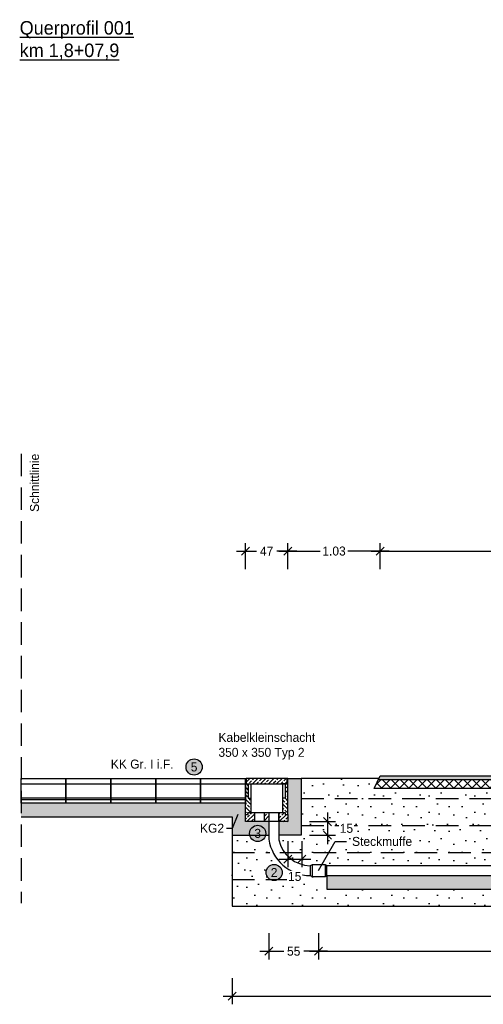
# Model space of a CAD drawing. Header units: metres. Extents: x -8 to 484, y -254 to 116.
# Tile 73 of 172: x 0.5 to 5.66, y 80.31 to 91.27. Entities that reach past the tile are written whole.
import ezdxf
from ezdxf import colors
from ezdxf.entities.mleader import LeaderData, LeaderLine
from ezdxf.math import Vec2, Vec3

# ---------------------------------------------------------------- set-up
doc = ezdxf.new("R2010")
doc.units = ezdxf.units.M
doc.linetypes.add('STRICHLINIE', pattern=[0.75, 0.5, -0.25])
for name, color, linetype in [('GTU_A_Begrenzung QP', 7, 'Continuous'), ('GTU_A_Texte', 7, 'Continuous'), ('GTU_B_Bemaßung', 253, 'Continuous'), ('GTU_P', 1, 'Continuous'), ('GTU_P_Baugrube', 11, 'Continuous'), ('GTU_P_Baugrube_Bemaßung', 11, 'Continuous'), ('GTU_P_Bemaßung', 1, 'Continuous'), ('GTU_P_Beschriftung', 1, 'Continuous')]:
    doc.layers.add(name, color=color, linetype=linetype)
doc.styles.add('PROVI', font='PROVI.SHX')
doc.dimstyles.new('1zu50', dxfattribs={"dimscale": 0.5, "dimtxt": 0.2, "dimasz": 0.18, "dimexe": 0.18, "dimexo": 0.02, "dimgap": 0.09, "dimtad": 0, "dimtih": 1, "dimtoh": 1, "dimzin": 4, "dimdsep": 46, "dimtxsty": 'PROVI', "dimblk1": 'OBLIQUE', "dimblk2": 'OBLIQUE', "dimsah": 1, "dimcen": 0.3, "dimdle": 0.2, "dimclrd": 256, "dimclre": 256, "dimclrt": 256, "dimadec": 0, "dimazin": 0, "dimtfac": 1, "dimtdec": 4, "dimtofl": 0, "dimtmove": 2, "dimatfit": 3, "dimldrblk": 'NONE', "dimfxl": 0.4, "dimfxlon": 1, "dimtfill": 1, "dimtfillclr": 256, "dimtolj": 1, "dimtzin": 0, "dimlwd": -1, "dimlwe": -1, "dimarcsym": 0})
doc.dimstyles.new('1zu50 (cm)', dxfattribs={"dimscale": 0.5, "dimtxt": 0.2, "dimasz": 0.18, "dimexe": 0.18, "dimexo": 0.02, "dimgap": 0.09, "dimtad": 0, "dimtih": 1, "dimtoh": 1, "dimdec": 0, "dimlfac": 100, "dimzin": 4, "dimdsep": 46, "dimtxsty": 'PROVI', "dimblk1": 'OBLIQUE', "dimblk2": 'OBLIQUE', "dimsah": 1, "dimcen": 0.3, "dimdle": 0.2, "dimclrd": 256, "dimclre": 256, "dimclrt": 256, "dimadec": 0, "dimazin": 0, "dimtfac": 1, "dimtdec": 4, "dimtofl": 0, "dimtmove": 2, "dimatfit": 3, "dimldrblk": 'NONE', "dimfxl": 0.4, "dimfxlon": 1, "dimtfill": 1, "dimtfillclr": 256, "dimtolj": 1, "dimtzin": 0, "dimlwd": -1, "dimlwe": -1, "dimarcsym": 0})
pattern_1 = [(45, (-40.98976, 10.93253), (-0.04490128, 0.04490128), []), (45, (-40.94486, 10.93253), (-0.04490128, 0.04490128), [0.03175, -0.015875])]

# ---------------------------------------------------------------- blocks, each defined once
blk = doc.blocks.new('GTU_Kls Typ 2')
h = blk.add_hatch()
h.set_pattern_fill('ANSI33', color=256, scale=0.01, angle=156.5422)
h.set_pattern_definition([(135, (-40.98976, 10.93253), (-0.04490128, -0.04490128), []), (135, (-40.98976, 10.977434), (-0.04490128, -0.04490128), [0.03175, -0.015875])])
h.paths.add_polyline_path([(0.175, -0.22), (0.205, -0.22), (0.205, -0.06), (0.228, -0.06), (0.228, 0), (0.235, 0), (0.235, -0.4), (0.205, -0.4), (0.205, -0.38), (0.175, -0.38)])
h.paths.add_polyline_path([(-0.235, 0), (-0.228, 0), (-0.228, -0.06), (-0.205, -0.06), (-0.205, -0.22), (-0.175, -0.22), (-0.175, -0.38), (-0.205, -0.38), (-0.205, -0.4), (-0.235, -0.4)])
h = blk.add_hatch()
h.set_pattern_fill('ANSI33', color=256, scale=0.01, angle=66.5422)
h.set_pattern_definition(pattern_1)
h.paths.add_polyline_path([(0.235, -0.48), (0.235, -0.4), (0.205, -0.4), (0.205, -0.38), (0.135, -0.38), (0.135, -0.472, 0.414214), (0.143, -0.48)])
h.paths.add_polyline_path([(-0.205, -0.38), (-0.205, -0.4), (-0.235, -0.4), (-0.235, -0.48), (-0.143, -0.48, 0.414214), (-0.135, -0.472), (-0.135, -0.38)])
h.paths.add_polyline_path([(0.22, -0.06), (0.228, 0), (-0.228, 0), (-0.22, -0.06)])
h = blk.add_hatch()
h.set_pattern_fill('ANSI33', color=256, scale=0.01, angle=66.5422)
h.set_pattern_definition(pattern_1)
h.paths.add_polyline_path([(0.025, -0.472, -0.414214), (0.017, -0.48), (0, -0.48), (-0.017, -0.48, -0.414214), (-0.025, -0.472), (-0.025, -0.38), (0, -0.38), (0.025, -0.38)])
at = {"flags": 128}
for points in [[(-0.235, -0.4), (-0.235, 0), (-0.228, 0), (-0.228, -0.06), (-0.175, -0.06), (-0.175, -0.38)], [(0.228, 0), (-0.228, 0), (-0.228, -0.06), (0.228, -0.06), (0.228, 0)], [(0.235, -0.4), (0.235, 0), (0.228, 0), (0.228, -0.06), (0.175, -0.06), (0.175, -0.38)], [(-0.205, -0.06), (-0.205, -0.22), (-0.175, -0.22)], [(0.205, -0.06), (0.205, -0.22), (0.175, -0.22)]]:
    blk.add_lwpolyline(points, dxfattribs=at)
blk.add_lwpolyline([(-0.235, -0.48), (-0.235, -0.4), (-0.205, -0.4), (-0.205, -0.38), (0, -0.38), (0.205, -0.38), (0.205, -0.4), (0.235, -0.4), (0.235, -0.48), (0.113, -0.48), (0.017, -0.48), (0, -0.48), (-0.017, -0.48), (-0.113, -0.48)], close=True, dxfattribs=at)
for points in [[(-0.135, -0.38), (-0.135, -0.472, -0.414214), (-0.143, -0.48)], [(-0.017, -0.48, -0.414214), (-0.025, -0.472), (-0.025, -0.38)], [(0.025, -0.38), (0.025, -0.472, -0.414214), (0.017, -0.48)], [(0.143, -0.48, -0.414214), (0.135, -0.472), (0.135, -0.38)]]:
    blk.add_lwpolyline(points, format="xyb", dxfattribs=at)
blk = doc.blocks.new('_None')
blk = doc.blocks.new('_OBLIQUE')
at = {"color": 0, "linetype": 'ByBlock'}
blk.add_line((-0.5, -0.5), (0.5, 0.5), dxfattribs=at)
blk = doc.blocks.new('*D169')
at = {"layer": 'Defpoints', "color": 0, "linetype": 'Continuous'}
for p in [(3.485, 82.343), (3.635, 82.193), (3.928, 82.193)]:
    blk.add_point(p, dxfattribs=at)
at = {"layer": 'GTU_P_Bemaßung', "linetype": 'Continuous'}
for p, q in [((3.928, 82.443), (3.928, 82.093)), ((3.728, 82.343), (4.018, 82.343)), ((3.728, 82.193), (4.018, 82.193))]:
    blk.add_line(p, q, dxfattribs=at)
at = {"layer": 'GTU_P_Bemaßung', "linetype": 'Continuous', "xscale": 0.09, "yscale": 0.09, "zscale": 0.09}
for p, rotation in [((3.928, 82.343), 90), ((3.928, 82.193), 270)]:
    blk.add_blockref('_OBLIQUE', p, dxfattribs=dict(at, rotation=rotation))
at = {"layer": 'GTU_P_Bemaßung', "linetype": 'Continuous', "insert": (4.138, 82.268), "char_height": 0.1, "attachment_point": 5, "style": 'PROVI', "bg_fill": 3, "box_fill_scale": 1.1, "bg_fill_color": 256, "bg_fill_true_color": 13158600, "bg_fill_transparency": 0}
blk.add_mtext('\\A1;15', dxfattribs=at)
blk = doc.blocks.new('*D170')
at = {"layer": 'Defpoints', "color": 0, "linetype": 'Continuous'}
for p in [(3.485, 82.343), (3.64, 82.343), (3.64, 81.925)]:
    blk.add_point(p, dxfattribs=at)
at = {"layer": 'GTU_P_Bemaßung', "linetype": 'Continuous'}
for p, q in [((3.485, 82.125), (3.485, 81.835)), ((3.64, 82.125), (3.64, 81.835)), ((3.385, 81.925), (3.74, 81.925))]:
    blk.add_line(p, q, dxfattribs=at)
at = {"layer": 'GTU_P_Bemaßung', "linetype": 'Continuous', "xscale": 0.09, "yscale": 0.09, "zscale": 0.09, "rotation": 180}
blk.add_blockref('_OBLIQUE', (3.485, 81.925), dxfattribs=at)
at = {"layer": 'GTU_P_Bemaßung', "linetype": 'Continuous', "xscale": 0.09, "yscale": 0.09, "zscale": 0.09}
blk.add_blockref('_OBLIQUE', (3.64, 81.925), dxfattribs=at)
at = {"layer": 'GTU_P_Bemaßung', "linetype": 'Continuous', "insert": (3.562, 81.733), "char_height": 0.1, "attachment_point": 5, "style": 'PROVI', "bg_fill": 3, "box_fill_scale": 1.1, "bg_fill_color": 256, "bg_fill_true_color": 13158600, "bg_fill_transparency": 0}
blk.add_mtext('\\A1;15', dxfattribs=at)
blk = doc.blocks.new('*D172')
at = {"layer": 'Defpoints', "color": 0, "linetype": 'Continuous'}
for p in [(3.275, 82.052), (3.828, 81.638), (3.828, 80.901)]:
    blk.add_point(p, dxfattribs=at)
at = {"layer": 'GTU_P_Bemaßung', "linetype": 'Continuous'}
for p, q in [((3.275, 81.101), (3.275, 80.811)), ((3.828, 81.101), (3.828, 80.811)), ((3.175, 80.901), (3.441, 80.901)), ((3.928, 80.901), (3.662, 80.901))]:
    blk.add_line(p, q, dxfattribs=at)
at = {"layer": 'GTU_P_Bemaßung', "linetype": 'Continuous', "xscale": 0.09, "yscale": 0.09, "zscale": 0.09, "rotation": 180}
blk.add_blockref('_OBLIQUE', (3.275, 80.901), dxfattribs=at)
at = {"layer": 'GTU_P_Bemaßung', "linetype": 'Continuous', "xscale": 0.09, "yscale": 0.09, "zscale": 0.09}
blk.add_blockref('_OBLIQUE', (3.828, 80.901), dxfattribs=at)
at = {"layer": 'GTU_P_Bemaßung', "linetype": 'Continuous', "insert": (3.551, 80.901), "char_height": 0.1, "attachment_point": 5, "style": 'PROVI', "bg_fill": 3, "box_fill_scale": 1.1, "bg_fill_color": 256, "bg_fill_true_color": 13158600, "bg_fill_transparency": 0}
blk.add_mtext('\\A1;55', dxfattribs=at)
blk = doc.blocks.new('*D175')
at = {"layer": 'Defpoints', "color": 0, "linetype": 'Continuous'}
for p in [(3.828, 81.733), (10.192, 81.733), (10.192, 80.901)]:
    blk.add_point(p, dxfattribs=at)
at = {"layer": 'GTU_P_Bemaßung', "linetype": 'Continuous'}
for p, q in [((3.828, 81.101), (3.828, 80.811)), ((10.192, 81.101), (10.192, 80.811)), ((3.728, 80.901), (6.843, 80.901)), ((10.292, 80.901), (7.177, 80.901))]:
    blk.add_line(p, q, dxfattribs=at)
at = {"layer": 'GTU_P_Bemaßung', "linetype": 'Continuous', "xscale": 0.09, "yscale": 0.09, "zscale": 0.09, "rotation": 180}
blk.add_blockref('_OBLIQUE', (3.828, 80.901), dxfattribs=at)
at = {"layer": 'GTU_P_Bemaßung', "linetype": 'Continuous', "xscale": 0.09, "yscale": 0.09, "zscale": 0.09}
blk.add_blockref('_OBLIQUE', (10.192, 80.901), dxfattribs=at)
at = {"layer": 'GTU_P_Bemaßung', "linetype": 'Continuous', "insert": (7.01, 80.901), "char_height": 0.1, "attachment_point": 5, "style": 'PROVI', "bg_fill": 3, "box_fill_scale": 1.1, "bg_fill_color": 256, "bg_fill_true_color": 13158600, "bg_fill_transparency": 0}
blk.add_mtext('\\A1;6.36', dxfattribs=at)
blk = doc.blocks.new('*D177')
at = {"layer": 'Defpoints', "color": 0, "linetype": 'Continuous'}
for p in [(3.485, 85.353), (3.015, 82.823), (3.485, 82.823)]:
    blk.add_point(p, dxfattribs=at)
at = {"layer": 'GTU_P_Bemaßung', "linetype": 'Continuous'}
for p, q in [((2.915, 85.353), (3.137, 85.353)), ((3.015, 85.153), (3.015, 85.443)), ((3.585, 85.353), (3.363, 85.353)), ((3.485, 85.153), (3.485, 85.443))]:
    blk.add_line(p, q, dxfattribs=at)
at = {"layer": 'GTU_P_Bemaßung', "linetype": 'Continuous', "xscale": 0.09, "yscale": 0.09, "zscale": 0.09, "rotation": 180}
blk.add_blockref('_OBLIQUE', (3.015, 85.353), dxfattribs=at)
at = {"layer": 'GTU_P_Bemaßung', "linetype": 'Continuous', "xscale": 0.09, "yscale": 0.09, "zscale": 0.09}
blk.add_blockref('_OBLIQUE', (3.485, 85.353), dxfattribs=at)
at = {"layer": 'GTU_P_Bemaßung', "linetype": 'Continuous', "insert": (3.25, 85.353), "char_height": 0.1, "attachment_point": 5, "style": 'PROVI', "bg_fill": 3, "box_fill_scale": 1.1, "bg_fill_color": 256, "bg_fill_true_color": 13158600, "bg_fill_transparency": 0}
blk.add_mtext('\\A1;47', dxfattribs=at)
blk = doc.blocks.new('*D178')
at = {"layer": 'Defpoints', "color": 0, "linetype": 'Continuous'}
for p in [(4.515, 85.353), (3.485, 82.823), (4.515, 82.853)]:
    blk.add_point(p, dxfattribs=at)
at = {"layer": 'GTU_P_Bemaßung', "linetype": 'Continuous'}
for p, q in [((3.385, 85.353), (3.847, 85.353)), ((3.485, 85.153), (3.485, 85.443)), ((4.615, 85.353), (4.153, 85.353)), ((4.515, 85.153), (4.515, 85.443))]:
    blk.add_line(p, q, dxfattribs=at)
at = {"layer": 'GTU_P_Bemaßung', "linetype": 'Continuous', "xscale": 0.09, "yscale": 0.09, "zscale": 0.09, "rotation": 180}
blk.add_blockref('_OBLIQUE', (3.485, 85.353), dxfattribs=at)
at = {"layer": 'GTU_P_Bemaßung', "linetype": 'Continuous', "xscale": 0.09, "yscale": 0.09, "zscale": 0.09}
blk.add_blockref('_OBLIQUE', (4.515, 85.353), dxfattribs=at)
at = {"layer": 'GTU_P_Bemaßung', "linetype": 'Continuous', "insert": (4, 85.353), "char_height": 0.1, "attachment_point": 5, "style": 'PROVI', "bg_fill": 3, "box_fill_scale": 1.1, "bg_fill_color": 256, "bg_fill_true_color": 13158600, "bg_fill_transparency": 0}
blk.add_mtext('\\A1;1.03', dxfattribs=at)
blk = doc.blocks.new('*D179')
at = {"layer": 'Defpoints', "color": 0, "linetype": 'Continuous'}
for p in [(10.005, 85.353), (4.515, 82.853), (10.005, 82.853)]:
    blk.add_point(p, dxfattribs=at)
at = {"layer": 'GTU_B_Bemaßung', "linetype": 'Continuous'}
for p, q in [((4.415, 85.353), (7.087, 85.353)), ((4.515, 85.153), (4.515, 85.443)), ((10.105, 85.353), (7.433, 85.353)), ((10.005, 85.153), (10.005, 85.443))]:
    blk.add_line(p, q, dxfattribs=at)
at = {"layer": 'GTU_B_Bemaßung', "linetype": 'Continuous', "xscale": 0.09, "yscale": 0.09, "zscale": 0.09, "rotation": 180}
blk.add_blockref('_OBLIQUE', (4.515, 85.353), dxfattribs=at)
at = {"layer": 'GTU_B_Bemaßung', "linetype": 'Continuous', "xscale": 0.09, "yscale": 0.09, "zscale": 0.09}
blk.add_blockref('_OBLIQUE', (10.005, 85.353), dxfattribs=at)
at = {"layer": 'GTU_B_Bemaßung', "linetype": 'Continuous', "insert": (7.26, 85.353), "char_height": 0.1, "attachment_point": 5, "style": 'PROVI', "bg_fill": 3, "box_fill_scale": 1.1, "bg_fill_color": 256, "bg_fill_true_color": 13158600, "bg_fill_transparency": 0}
blk.add_mtext('\\A1;5.49', dxfattribs=at)
blk = doc.blocks.new('*D182')
at = {"layer": 'Defpoints', "color": 0, "linetype": 'Continuous'}
for p in [(2.865, 81.401), (11.155, 81.401), (11.155, 80.401)]:
    blk.add_point(p, dxfattribs=at)
at = {"layer": 'GTU_P_Baugrube_Bemaßung', "linetype": 'Continuous'}
for p, q in [((2.865, 80.601), (2.865, 80.311)), ((11.155, 80.601), (11.155, 80.311)), ((2.765, 80.401), (6.842, 80.401)), ((11.255, 80.401), (7.178, 80.401))]:
    blk.add_line(p, q, dxfattribs=at)
at = {"layer": 'GTU_P_Baugrube_Bemaßung', "linetype": 'Continuous', "xscale": 0.09, "yscale": 0.09, "zscale": 0.09, "rotation": 180}
blk.add_blockref('_OBLIQUE', (2.865, 80.401), dxfattribs=at)
at = {"layer": 'GTU_P_Baugrube_Bemaßung', "linetype": 'Continuous', "xscale": 0.09, "yscale": 0.09, "zscale": 0.09}
blk.add_blockref('_OBLIQUE', (11.155, 80.401), dxfattribs=at)
at = {"layer": 'GTU_P_Baugrube_Bemaßung', "linetype": 'Continuous', "insert": (7.01, 80.401), "char_height": 0.1, "attachment_point": 5, "style": 'PROVI', "bg_fill": 3, "box_fill_scale": 1.1, "bg_fill_color": 256, "bg_fill_true_color": 13158600, "bg_fill_transparency": 0}
blk.add_mtext('\\A1;8.29', dxfattribs=at)

msp = doc.modelspace()

# ---------------------------------------------------------------- hatches: boundary and pattern name
at = {"layer": 'GTU_P', "linetype": 'Continuous'}
h = msp.add_hatch(dxfattribs=at)
h.set_pattern_fill('DOTS2', color=256, scale=0.005, angle=180, style=0)
h.set_pattern_definition([(0, (-16.21492, -721.04298), (0, 0.127), [0, -0.127]), (0, (-16.17428, -721.04044), (0, 0.127), [0, -0.127]), (0, (-16.19714, -721.0125), (0, 0.127), [0, -0.127]), (0, (-16.1692, -720.99218), (0, 0.127), [0, -0.127]), (0, (-16.20222, -720.98456), (0, 0.127), [0, -0.127]), (0, (-16.19206, -720.95408), (0, 0.127), [0, -0.127]), (0, (-16.20984, -720.93122), (0, 0.127), [0, -0.127]), (0, (-16.1692, -720.93376), (0, 0.127), [0, -0.127]), (0, (-16.13872, -720.92868), (0, 0.127), [0, -0.127]), (0, (-16.12348, -720.95916), (0, 0.127), [0, -0.127]), (0, (-16.09808, -720.9617), (0, 0.127), [0, -0.127]), (0, (-16.09808, -721.00742), (0, 0.127), [0, -0.127]), (0, (-16.12094, -721.02266), (0, 0.127), [0, -0.127]), (0, (-16.1565, -721.01504), (0, 0.127), [0, -0.127]), (0, (-16.13364, -720.99218), (0, 0.127), [0, -0.127]), (0, (-16.1565, -720.96932), (0, 0.127), [0, -0.127]), (0, (-16.10316, -721.04044), (0, 0.127), [0, -0.127])])
h.paths.add_polyline_path([(3.385, 82.193), (3.635, 82.193), (3.635, 82.8), (3.485, 82.8), (3.485, 82.423), (3.485, 82.343), (3.385, 82.343)])
h.paths.add_polyline_path([(3.485, 82.8), (3.635, 82.8), (3.635, 82.823), (3.485, 82.823)])
h.paths.add_polyline_path([(3.275, 82.193), (3.275, 82.343), (3.267, 82.343), (3.233, 82.343), (3.225, 82.343), (3.166, 82.193)])
h.paths.add_polyline_path([(3.166, 82.193), (3.225, 82.343), (3.015, 82.343), (3.015, 82.548), (0.515, 82.548), (0.515, 82.398), (2.865, 82.398), (2.865, 82.193)])
msp.add_hatch(color=256, dxfattribs=at).paths.add_polyline_path([(4.495, 82.813), (10.025, 82.813), (10.005, 82.853), (4.515, 82.853)])
h = msp.add_hatch(dxfattribs=at)
h.set_pattern_fill('INSULATION', color=256, scale=0.02, style=0)
h.set_pattern_definition([(45, (-51.0903, 8.28886), (-0.050289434, 0.050289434), []), (135, (-51.0903, 8.28886), (-0.050289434, -0.050289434), [])])
h.paths.add_polyline_path([(4.495, 82.813), (4.445, 82.713), (10.075, 82.713), (10.025, 82.813)])
at = {"layer": 'GTU_P_Baugrube', "linetype": 'Continuous', "transparency": 33554687}
h = msp.add_hatch(dxfattribs=at)
h.set_pattern_fill('DOTS2', color=256, scale=0.02, style=0)
h.paths.add_polyline_path([(3.385, 82.193), (3.385, 82.139, 0.347307), (3.735, 81.853), (3.755, 81.864), (3.9, 81.864), (3.921, 81.853), (10.099, 81.853), (10.119, 81.864), (10.264, 81.864), (10.285, 81.853, 0.346562), (10.635, 82.139), (10.635, 82.193), (10.385, 82.193), (10.385, 82.823), (10.02, 82.823), (10.075, 82.713), (4.445, 82.713), (4.5, 82.823), (3.635, 82.823), (3.635, 82.193)])
h = msp.add_hatch(dxfattribs=at)
h.set_pattern_fill('DOTS2', color=256, scale=0.02, style=0)
h.paths.add_polyline_path([(3.735, 81.743, -0.371558), (3.275, 82.147), (3.275, 82.193), (2.865, 82.193), (2.865, 81.401), (11.155, 81.401), (11.155, 82.193), (10.745, 82.193), (10.745, 82.147, -0.370985), (10.285, 81.743), (10.264, 81.733), (10.119, 81.733), (10.099, 81.743), (10.099, 81.593), (3.921, 81.593), (3.921, 81.743), (3.9, 81.733), (3.755, 81.733)])
at = {"layer": 'GTU_P_Beschriftung', "true_color": 0xffffff}
for points in [[(2.532, 82.951, 1), (2.352, 82.951, 1)], [(3.24, 82.212, 1), (3.06, 82.212, 1)]]:
    msp.add_hatch(color=7, dxfattribs=at).paths.add_polyline_path(points)

# ---------------------------------------------------------------- linework, layer by layer
at = {"layer": 'GTU_A_Begrenzung QP', "linetype": 'STRICHLINIE', "ltscale": 0.5}
msp.add_line((0.515, 86.436), (0.515, 81.436), dxfattribs=at)
at = {"layer": 'GTU_P', "linetype": 'Continuous'}
msp.add_line((4.5, 82.823), (3.635, 82.823), dxfattribs=at)
at = {"layer": 'GTU_P'}
for p, q in [((0.515, 82.763), (1.015, 82.763)), ((1.015, 82.763), (1.515, 82.763)), ((1.515, 82.763), (2.015, 82.763)), ((2.015, 82.763), (2.515, 82.763)), ((2.515, 82.763), (3.015, 82.763)), ((4.495, 82.813), (10.025, 82.813)), ((0.515, 82.608), (1.015, 82.608)), ((1.015, 82.608), (1.515, 82.608)), ((1.515, 82.608), (2.015, 82.608)), ((2.015, 82.608), (2.515, 82.608)), ((2.515, 82.608), (3.015, 82.608)), ((0.515, 82.589), (1.015, 82.589)), ((1.015, 82.589), (1.515, 82.589)), ((1.515, 82.589), (2.015, 82.589)), ((2.015, 82.589), (2.515, 82.589)), ((2.515, 82.589), (3.015, 82.589)), ((3.755, 81.864), (3.755, 81.733)), ((3.9, 81.864), (3.9, 81.733)), ((10.099, 81.853), (3.921, 81.853))]:
    msp.add_line(p, q, dxfattribs=at)
for points in [[(0.515, 82.823), (1.015, 82.823), (1.015, 82.548), (0.515, 82.548)], [(1.015, 82.823), (1.515, 82.823), (1.515, 82.548), (1.015, 82.548)], [(1.515, 82.823), (2.015, 82.823), (2.015, 82.548), (1.515, 82.548)], [(2.015, 82.823), (2.515, 82.823), (2.515, 82.548), (2.015, 82.548)], [(2.515, 82.823), (3.015, 82.823), (3.015, 82.548), (2.515, 82.548)], [(10.075, 82.713), (4.445, 82.713), (4.445, 82.713), (4.515, 82.853), (10.005, 82.853)], [(3.755, 81.733), (3.9, 81.733), (3.921, 81.743), (3.921, 81.853), (3.9, 81.864), (3.755, 81.864), (3.735, 81.853), (3.735, 81.743)]]:
    msp.add_lwpolyline(points, close=True, dxfattribs=at)
at = {"layer": 'GTU_P', "linetype": 'Continuous'}
for points in [[(3.485, 82.823), (3.635, 82.823), (3.635, 82.193), (3.385, 82.193)], [(0.515, 82.398), (2.865, 82.398), (2.865, 82.193), (3.275, 82.193)]]:
    msp.add_lwpolyline(points, dxfattribs=at)
for points in [[(3.275, 82.443), (3.275, 82.147, 0.371558), (3.735, 81.743)], [(3.385, 82.443), (3.385, 82.139, 0.347307), (3.735, 81.853)]]:
    msp.add_lwpolyline(points, format="xyb", dxfattribs=at)
at = {"layer": 'GTU_P_Baugrube', "linetype": 'STRICHLINIE', "ltscale": 0.5}
for p, q in [((3.635, 82.601), (10.385, 82.601)), ((3.635, 82.301), (10.385, 82.301)), ((2.865, 82.001), (3.285, 82.001)), ((3.397, 82.001), (10.622, 82.001)), ((2.865, 81.701), (3.524, 81.701))]:
    msp.add_line(p, q, dxfattribs=at)
at = {"layer": 'GTU_P_Baugrube', "linetype": 'Continuous'}
msp.add_lwpolyline([(2.865, 82.193), (2.865, 81.401), (11.155, 81.401), (11.155, 82.193)], dxfattribs=at)
at = {"layer": 'GTU_P_Beschriftung'}
for centre in [(2.442, 82.951), (3.15, 82.212, 23875.401)]:
    msp.add_circle(centre, 0.09, dxfattribs=at)

# ---------------------------------------------------------------- block references
at = {"layer": 'GTU_P', "linetype": 'Continuous'}
msp.add_blockref('GTU_Kls Typ 2', (3.25, 82.823), dxfattribs=at)

# ---------------------------------------------------------------- texts
at = {"layer": 'GTU_A_Begrenzung QP', "linetype": 'STRICHLINIE', "ltscale": 0.5, "insert": (0.615, 86.436), "char_height": 0.1, "attachment_point": 3, "rotation": 90, "line_spacing_factor": 0.9, "style": 'PROVI', "bg_fill": 2}
msp.add_mtext('Schnittlinie', dxfattribs=at)
at = {"layer": 'GTU_A_Texte', "insert": (0.5, 91.25), "char_height": 0.15, "attachment_point": 1, "style": 'PROVI', "bg_fill": 3, "box_fill_scale": 1, "bg_fill_color": 1, "bg_fill_transparency": 0}
msp.add_mtext('\\LQuerprofil 001\\Pkm 1,8+07,9', dxfattribs=at)
at = {"layer": 'GTU_P_Beschriftung', "insert": (1.515, 82.932), "char_height": 0.1, "attachment_point": 7, "style": 'PROVI', "bg_fill": 3, "box_fill_scale": 1, "bg_fill_color": 256, "bg_fill_true_color": 13158600, "bg_fill_transparency": 0}
msp.add_mtext('KK Gr. I i.F.', dxfattribs=at)
at = {"layer": 'GTU_P_Beschriftung', "char_height": 0.1, "attachment_point": 5, "style": 'PROVI'}
for s, insert in [('5', (2.442, 82.951)), ('3', (3.15, 82.212, 23875.401))]:
    msp.add_mtext(s, dxfattribs=dict(at, insert=insert))

# ---------------------------------------------------------------- next in the draw order: dimensions: what is measured, and where the dimension line sits
at = {"layer": 'GTU_B_Bemaßung', "linetype": 'Continuous'}
dim = msp.add_linear_dim(base=(10.005, 85.353), p1=(4.515, 82.853), p2=(10.005, 82.853), dimstyle='1zu50', dxfattribs=at)
dim.commit()
dim.dimension.update_dxf_attribs({"geometry": '*D179', "text_midpoint": (7.26, 85.353)})
at = {"layer": 'GTU_P_Baugrube_Bemaßung', "linetype": 'Continuous'}
dim = msp.add_linear_dim(base=(11.155, 80.401), p1=(2.865, 81.401), p2=(11.155, 81.401), dimstyle='1zu50', dxfattribs=at)
dim.commit()
dim.dimension.update_dxf_attribs({"geometry": '*D182', "text_midpoint": (7.01, 80.401)})
at = {"layer": 'GTU_P_Bemaßung', "linetype": 'Continuous'}
dim = msp.add_linear_dim(base=(3.485, 85.353), p1=(3.015, 82.823), p2=(3.485, 82.823), dimstyle='1zu50 (cm)', dxfattribs=at)
dim.commit()
dim.dimension.update_dxf_attribs({"geometry": '*D177', "text_midpoint": (3.25, 85.353)})

# ---------------------------------------------------------------- next in the draw order: leaders
at = {"layer": 'GTU_P_Beschriftung', "linetype": 'Continuous'}
ml = msp.add_multileader_mtext('Standard', dxfattribs=at)
ml.set_content('KG2', color=256, style='PROVI')
ml.set_leader_properties(color=256, linetype='ByLayer', lineweight=-1)
ml.set_arrow_properties(name='NONE')
ml.build(insert=Vec2(0, 0))
ml.multileader.update_dxf_attribs({"dogleg_length": 0.125, "arrow_head_size": 0.0625, "scale": 0.05})
ctx = ml.context
ctx.base_point, ctx.scale, ctx.char_height, ctx.arrow_head_size, ctx.landing_gap_size, ctx.plane_origin = Vec3(2.445, 82.268), 0.05, 0.1, 0.0625, 0.0625, Vec3(-18.095, -718.839)
notes = []
notes.append((ctx, [(0, (1, 1, 0), (2.865, 82.268), (-1, 0), 0.0625, [(0, [(2.929, 82.423)], 0, [])])]))
ctx.mtext.insert = Vec3(2.508, 82.32)
ctx.mtext.has_bg_fill, ctx.mtext.bg_color, ctx.mtext.bg_scale_factor, ctx.mtext.bg_transparency, ctx.mtext.use_window_bg_color = 1, -1027028792, 1, 0, 1
ml = msp.add_multileader_mtext('Standard', dxfattribs=at)
ml.set_content('Steckmuffe', color=256, style='PROVI')
ml.set_leader_properties(color=256, linetype='ByLayer', lineweight=-1)
ml.set_arrow_properties(name='NONE')
ml.build(insert=Vec2(0, 0))
ml.multileader.update_dxf_attribs({"dogleg_length": 0.125, "arrow_head_size": 0.0625, "scale": 0.05})
ctx = ml.context
ctx.base_point, ctx.scale, ctx.char_height, ctx.arrow_head_size, ctx.landing_gap_size, ctx.plane_origin = Vec3(4.138, 82.121), 0.05, 0.1, 0.0625, 0.0625, Vec3(-14.209, -718.475)
notes.append((ctx, [(0, (1, 1, 0), (4.013, 82.121), (1, 0), 0.125, [(0, [(3.828, 81.799)], 0, [])])]))
ctx.mtext.insert = Vec3(4.201, 82.173)
ctx.mtext.has_bg_fill, ctx.mtext.bg_color, ctx.mtext.bg_scale_factor, ctx.mtext.bg_transparency, ctx.mtext.use_window_bg_color = 1, -1027028792, 1, 0, 1
for ctx, leaders in notes:
    for number, flags, end, landing, length, lines in leaders:
        leader = LeaderData()
        leader.index, (leader.has_last_leader_line, leader.has_dogleg_vector, leader.attachment_direction) = number, flags
        leader.last_leader_point, leader.dogleg_vector, leader.dogleg_length = Vec3(end), Vec3(landing), length
        for number, points, colour, breaks in lines:
            line = LeaderLine()
            line.index, line.vertices, line.color, line.breaks = number, Vec3.list(points), colors.encode_raw_color(colour), breaks
            leader.lines.append(line)
        ctx.leaders.append(leader)

# ---------------------------------------------------------------- next in the draw order: dimensions: what is measured, and where the dimension line sits
at = {"layer": 'GTU_P_Bemaßung', "linetype": 'Continuous'}
dim = msp.add_linear_dim(base=(4.515, 85.353), p1=(3.485, 82.823), p2=(4.515, 82.853), dimstyle='1zu50', dxfattribs=at)
dim.commit()
dim.dimension.update_dxf_attribs({"geometry": '*D178', "text_midpoint": (4, 85.353)})
dim = msp.add_linear_dim(base=(3.928, 82.193), p1=(3.485, 82.343), p2=(3.635, 82.193), angle=90, dimstyle='1zu50 (cm)', dxfattribs=at)
dim.commit()
dim.dimension.update_dxf_attribs({"geometry": '*D169', "text_midpoint": (4.138, 82.268)})

# ---------------------------------------------------------------- next in the draw order: texts
at = {"layer": 'GTU_P_Beschriftung', "insert": (2.713, 83.034), "char_height": 0.1, "attachment_point": 7, "style": 'PROVI', "bg_fill": 3, "box_fill_scale": 1, "bg_fill_color": 256, "bg_fill_true_color": 13158600, "bg_fill_transparency": 0}
msp.add_mtext('Kabelkleinschacht\\P350 x 350 Typ 2', dxfattribs=at)

# ---------------------------------------------------------------- next in the draw order: dimensions: what is measured, and where the dimension line sits
at = {"layer": 'GTU_P_Bemaßung', "linetype": 'Continuous'}
dim = msp.add_linear_dim(base=(3.828, 80.901), p1=(3.275, 82.052), p2=(3.828, 81.638), dimstyle='1zu50 (cm)', dxfattribs=at)
dim.commit()
dim.dimension.update_dxf_attribs({"geometry": '*D172', "text_midpoint": (3.551, 80.901)})

# ---------------------------------------------------------------- next in the draw order: dimensions: what is measured, and where the dimension line sits
dim = msp.add_linear_dim(base=(10.192, 80.901), p1=(3.828, 81.733), p2=(10.192, 81.733), dimstyle='1zu50', dxfattribs=at)
dim.commit()
dim.dimension.update_dxf_attribs({"geometry": '*D175', "text_midpoint": (7.01, 80.901)})

# ---------------------------------------------------------------- next in the draw order: hatches: boundary and pattern name
at = {"layer": 'GTU_P'}
h = msp.add_hatch(dxfattribs=at)
h.set_pattern_fill('SCREED', color=256, scale=0.02, angle=45, style=0)
h.paths.add_polyline_path([(3.921, 81.743), (3.921, 81.593), (10.099, 81.593), (10.099, 81.743)])

# ---------------------------------------------------------------- next in the draw order: linework, layer by layer
msp.add_line((3.921, 81.743), (10.099, 81.743), dxfattribs=at)
msp.add_lwpolyline([(3.921, 81.743), (3.921, 81.593), (10.099, 81.593), (10.099, 81.743)], dxfattribs=at)

# ---------------------------------------------------------------- next in the draw order: dimensions: what is measured, and where the dimension line sits
at = {"layer": 'GTU_P_Bemaßung', "linetype": 'Continuous'}
dim = msp.add_linear_dim(base=(3.6396, 81.9252), p1=(3.485, 82.3432), p2=(3.6396, 82.3432), dimstyle='1zu50 (cm)', dxfattribs=at)
dim.commit()
dim.dimension.update_dxf_attribs({"geometry": '*D170', "text_midpoint": (3.5623, 81.7328), "dimtype": 160})

# ---------------------------------------------------------------- next in the draw order: hatches: boundary and pattern name
at = {"layer": 'GTU_P_Beschriftung', "true_color": 0xffffff}
msp.add_hatch(color=7, dxfattribs=at).paths.add_polyline_path([(3.423, 81.777, 1), (3.243, 81.777, 1)])

# ---------------------------------------------------------------- next in the draw order: linework, layer by layer
at = {"layer": 'GTU_P_Beschriftung'}
msp.add_circle((3.333, 81.777), 0.09, dxfattribs=at)

# ---------------------------------------------------------------- next in the draw order: texts
at = {"layer": 'GTU_P_Beschriftung', "insert": (3.333, 81.777), "char_height": 0.1, "attachment_point": 5, "style": 'PROVI'}
msp.add_mtext('2', dxfattribs=at)

doc.saveas('drawing.dxf')
